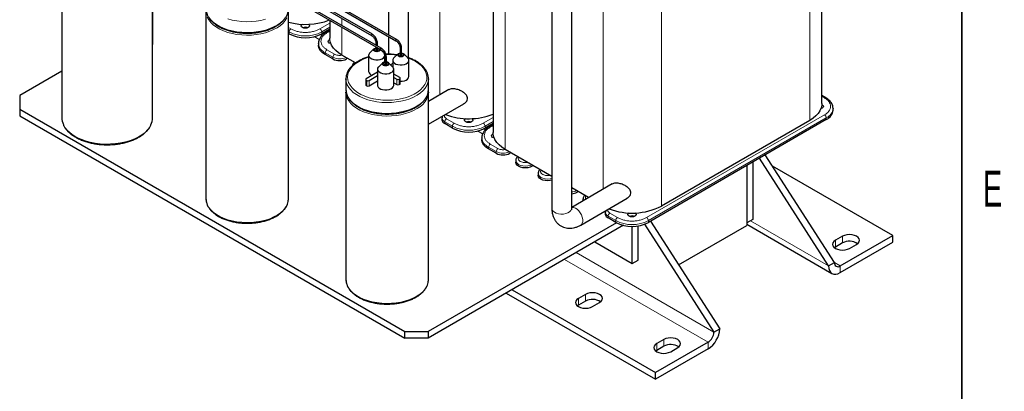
# Model space of a CAD drawing. Header units: millimetres. Extents: x 5 to 418, y 2 to 292.
# Tile 25 of 36: x 317 to 412, y 61 to 97. Entities that reach past the tile are written whole.
import ezdxf

# ---------------------------------------------------------------- set-up
doc = ezdxf.new("R2010")
doc.units = ezdxf.units.MM
doc.layers.add('SLD-0', color=7, linetype='Continuous')
doc.styles.add('SLDTEXTSTYLE0', font='TXT', dxfattribs={"width": 0.605})

msp = doc.modelspace()

# ---------------------------------------------------------------- linework, layer by layer
at = {"color": 7, "linetype": 'Continuous', "lineweight": 25}
for p, q in [((352.4131, 116.3585), (352.4131, 95.1643)), ((354.3331, 92.9463), (354.3331, 116.3585)), ((394.4255, 88.4974), (394.4255, 112.7009)), ((362.5536, 107.6165), (362.5536, 85.689)), ((368.2523, 107.2147), (368.2523, 78.3419)), ((370.1723, 78.3419), (370.1723, 107.2147)), ((320.7284, 105.2754), (320.7284, 87.1155)), ((329.5284, 87.1155), (329.5284, 105.2754)), ((338.1954, 102.3521), (350.7745, 95.0903)), ((350.8465, 95.2151), (338.2674, 102.4768)), ((340.5379, 101.8535), (353.117, 94.5917)), ((353.189, 94.7164), (340.6099, 101.9782)), ((339.0592, 100.9998), (351.6383, 93.738)), ((351.7103, 93.8628), (339.1312, 101.1245)), ((329.5597, 94.6032), (329.5597, 97.6084)), ((334.7049, 97.4379), (334.7049, 79.278)), ((342.7049, 79.278), (342.7049, 97.4379)), ((346.7144, 96.5806), (346.7144, 94.8327)), ((346.7144, 95.7238), (345.9343, 95.2735)), ((346.7144, 95.5829), (346.3235, 95.3573)), ((346.6806, 95.7043), (346.7144, 95.6848)), ((342.7665, 95.2735), (342.7049, 95.3091)), ((345.9667, 95.09), (345.7852, 95.1948)), ((346.1149, 95.3777), (346.2421, 95.3043)), ((352.4131, 94.9981), (352.4131, 93.2817)), ((345.6177, 94.333), (345.6177, 94.1632)), ((345.6183, 94.3016), (345.6177, 94.333)), ((346.7937, 94.3751), (346.7084, 94.3461)), ((350.9883, 93.8089), (350.5899, 93.4236)), ((351.1481, 93.5926), (351.1911, 93.5959)), ((351.1911, 94.3689), (351.1911, 94.1625)), ((351.1911, 93.9962), (351.1911, 93.5821)), ((351.3351, 94.0794), (351.3351, 94.3689)), ((351.3351, 93.5821), (351.3351, 93.9131)), ((351.3351, 93.8942), (351.3828, 93.8856)), ((351.3351, 93.5959), (351.378, 93.5926)), ((351.9246, 93.4349), (351.5709, 93.777)), ((353.5336, 93.8702), (353.5336, 93.0841)), ((353.6776, 93.0836), (353.6776, 93.8702)), ((347.0148, 92.821), (346.2737, 93.2488)), ((349.2112, 92.4348), (347.8859, 93.1999)), ((348.4347, 92.8831), (348.3272, 92.821)), ((350.4791, 93.1917), (350.4791, 91.6239)), ((352.0471, 92.5411), (352.0471, 93.0827)), ((352.0549, 93.0166), (352.0549, 92.2306)), ((352.1989, 92.23), (352.1989, 93.0166)), ((352.8231, 92.6934), (352.8231, 92.0499)), ((353.3323, 93.3107), (352.9339, 92.9254)), ((353.4921, 93.0944), (353.5336, 93.0976)), ((353.6776, 93.0978), (353.722, 93.0944)), ((354.2802, 92.9254), (353.8818, 93.3107)), ((354.3911, 91.1256), (354.3911, 92.6934)), ((351.3446, 91.8399), (351.3446, 90.2721)), ((351.8538, 92.4572), (351.4554, 92.0719)), ((352.0549, 92.2441), (352.0136, 92.2408)), ((352.2435, 92.2408), (352.1989, 92.2443)), ((352.8018, 92.0719), (352.4034, 92.4572)), ((352.8231, 92.3953), (352.6003, 92.2667)), ((352.8116, 92.0621), (352.8231, 92.0687)), ((352.9126, 90.2721), (352.9126, 91.8399)), ((320.7284, 91.6292), (316.6431, 89.2708)), ((348.2813, 90.9068), (348.2813, 89.8617)), ((350.198, 90.8416), (350.198, 90.319)), ((351.3446, 91.5418), (350.2449, 90.9069)), ((350.2449, 90.7763), (350.3014, 90.7437)), ((350.5277, 90.7437), (351.3446, 91.2152)), ((353.4975, 91.0212), (352.9126, 91.3589)), ((352.9126, 91.0324), (353.2147, 90.8579)), ((353.441, 90.8579), (353.4975, 90.8906)), ((353.5444, 90.4333), (353.5444, 90.9559)), ((356.2813, 90.9068), (356.2794, 90.8356)), ((356.2813, 89.8617), (356.2813, 90.9068)), ((350.2449, 90.2537), (350.3014, 90.2211)), ((350.5277, 90.2211), (351.3446, 90.6926)), ((352.9126, 90.5098), (353.2147, 90.3354)), ((353.441, 90.3354), (353.4975, 90.368)), ((356.2793, 89.7874), (356.2813, 89.8617)), ((358.2626, 89.849), (356.2813, 88.7052)), ((316.6431, 89.2708), (316.6431, 87.9646)), ((348.2813, 89.6004), (348.2813, 71.4405)), ((348.2859, 89.5902), (348.2891, 89.5348)), ((356.2813, 89.6004), (356.2794, 89.5291)), ((356.2813, 71.4405), (356.2813, 89.6004)), ((394.8164, 89.0546), (394.4255, 89.2803)), ((316.6431, 87.9646), (353.9784, 66.4114)), ((316.6431, 87.9646), (316.6431, 87.3113)), ((356.2813, 86.4883), (359.6991, 88.4613)), ((394.4315, 88.0434), (394.3563, 88.0698)), ((395.5215, 88.0618), (395.5222, 88.0303)), ((395.5222, 87.8605), (395.5222, 88.0303)), ((316.6431, 87.3113), (353.9784, 65.7582)), ((357.5928, 87.1062), (357.5928, 86.9363)), ((394.8661, 86.9461), (377.6127, 76.9859)), ((358.6057, 86.1297), (357.8646, 86.5575)), ((361.8059, 85.9462), (361.6243, 86.051)), ((362.5536, 86.58), (361.7735, 86.1297)), ((361.9541, 86.234), (362.0812, 86.1606)), ((362.5536, 86.4392), (362.1626, 86.2135)), ((362.5198, 86.5605), (362.5536, 86.541)), ((393.2539, 86.8646), (378.8855, 78.5699)), ((361.4569, 85.1892), (361.4569, 85.0194)), ((361.4575, 85.1578), (361.4569, 85.1892)), ((362.6329, 85.2313), (362.5476, 85.2023)), ((362.854, 83.6772), (362.1129, 84.105)), ((368.2523, 81.4427), (363.7251, 84.0561)), ((364.2739, 83.7393), (364.1664, 83.6772)), ((395.0811, 72.7651), (388.3704, 83.1962)), ((395.6468, 73.0917), (388.936, 83.5228)), ((364.7464, 82.9784), (364.7464, 82.8086)), ((366.4462, 82.4853), (366.3443, 82.4265)), ((387.1615, 82.4983), (387.1615, 76.9451)), ((387.1615, 82.4983), (387.1615, 76.6838)), ((387.7272, 82.8249), (387.7272, 77.2717)), ((401.3036, 75.7041), (389.631, 82.4425)), ((366.9186, 81.7244), (366.9186, 81.5546)), ((374.1018, 80.7052), (370.1723, 78.4368)), ((371.8157, 79.3855), (370.1723, 80.3343)), ((342.7028, 79.2038), (342.7049, 79.278)), ((370.7906, 79.9773), (370.6887, 79.9185)), ((371.0499, 76.7264), (375.5383, 79.3176)), ((371.2631, 79.2164), (371.2631, 79.0665)), ((373.432, 77.9624), (373.432, 77.7926)), ((374.4449, 76.9859), (373.7038, 77.4137)), ((374.5028, 76.9537), (356.2411, 66.4114)), ((375.1951, 76.7001), (356.2411, 65.7582)), ((376.0401, 76.5346), (376.0364, 76.6072)), ((376.0401, 73.0072), (376.0401, 76.5346)), ((376.6058, 73.3338), (376.6058, 76.6508)), ((377.2282, 76.8082), (383.9597, 66.3449)), ((377.8147, 77.1025), (384.5254, 66.6714)), ((380.5423, 72.8627), (387.1615, 76.6838)), ((387.7272, 77.2717), (387.1615, 76.9451)), ((387.1615, 76.7958), (395.4125, 72.0325)), ((396.4387, 75.6387), (395.7599, 75.2469)), ((396.2124, 72.765), (401.3036, 75.7041)), ((401.3036, 75.0508), (401.3036, 75.7041)), ((372.4191, 75.0975), (376.0401, 73.0072)), ((395.7599, 74.5936), (395.6632, 74.5284)), ((396.4387, 74.9855), (395.7599, 74.5936)), ((396.2124, 72.1117), (401.3036, 75.0508)), ((397.1175, 74.4631), (397.7964, 74.855)), ((376.0401, 73.0072), (376.6058, 73.3338)), ((395.0811, 72.7651), (395.6468, 73.0917)), ((356.2793, 71.3663), (356.2813, 71.4405)), ((363.8201, 70.1334), (378.3028, 61.7728)), ((364.3859, 70.4601), (378.3028, 62.426)), ((371.5146, 70.0023), (370.8358, 69.6104)), ((370.8358, 68.9571), (370.7391, 68.8919)), ((371.5146, 69.349), (370.8358, 68.9571)), ((372.1934, 68.8266), (372.8723, 69.2185)), ((353.9784, 66.4114), (356.2411, 66.4114)), ((353.9784, 65.7582), (353.9784, 66.4114)), ((356.2411, 66.4114), (356.2411, 65.7582)), ((383.9597, 66.3449), (384.5254, 66.6714)), ((356.2411, 65.7582), (353.9784, 65.7582)), ((383.394, 65.3651), (378.3028, 62.426)), ((379.0948, 65.6263), (378.416, 65.2344)), ((379.0948, 64.9731), (378.416, 64.5812)), ((383.394, 64.7118), (378.3028, 61.7728)), ((378.416, 64.5812), (378.3192, 64.5159)), ((379.7736, 64.4507), (380.4525, 64.8426)), ((378.3028, 61.7728), (378.3028, 62.426))]:
    msp.add_line(p, q, dxfattribs=at)
at = {"color": 7, "linetype": 'Continuous', "lineweight": 18}
for p, q in [((393.2539, 86.8646), (393.2539, 112.717)), ((363.7251, 84.0561), (363.7251, 109.9242)), ((357.3895, 89.345), (357.3895, 105.3868)), ((373.2286, 80.2012), (373.2286, 104.4379)), ((378.8855, 78.5699), (378.8855, 104.4379)), ((347.8859, 96.0705), (347.8859, 96.7579)), ((342.9362, 95.7373), (342.7049, 95.8708)), ((346.7144, 96.2855), (345.7646, 95.7373)), ((345.9343, 95.4433), (346.7144, 95.8936)), ((346.4434, 95.3454), (346.7144, 95.5018)), ((347.8859, 93.1999), (347.8859, 95.9043)), ((342.7049, 95.4789), (342.7665, 95.4433)), ((342.7665, 95.4433), (342.7665, 95.2735)), ((345.2003, 94.9914), (345.6994, 94.7033)), ((345.9343, 95.2735), (345.9343, 95.4433)), ((347.1845, 93.2848), (346.4434, 93.7126)), ((346.2737, 93.4186), (347.0148, 92.9908)), ((346.2737, 93.2488), (346.2737, 93.4186)), ((347.0148, 92.9908), (347.0148, 92.821)), ((348.3272, 92.821), (348.3272, 92.9452)), ((350.2449, 90.7763), (350.2449, 90.2537)), ((350.3014, 90.7437), (350.3014, 90.2211)), ((350.5277, 90.7437), (350.5277, 90.2211)), ((353.2147, 90.8579), (353.2147, 90.3354)), ((353.441, 90.8579), (353.441, 90.3354)), ((353.4975, 90.8906), (353.4975, 90.368)), ((394.4255, 89.1991), (394.6964, 89.0427)), ((358.7754, 86.5935), (358.0343, 87.0213)), ((362.5536, 87.1418), (361.6038, 86.5935)), ((394.6964, 87.4099), (377.443, 77.4497)), ((377.6127, 77.1558), (394.8661, 87.116)), ((394.8661, 87.116), (394.8661, 86.9461)), ((357.8646, 86.7273), (358.6057, 86.2996)), ((357.8646, 86.5575), (357.8646, 86.7273)), ((358.6057, 86.2996), (358.6057, 86.1297)), ((361.7735, 86.2996), (362.5536, 86.7499)), ((361.7735, 86.1297), (361.7735, 86.2996)), ((362.2826, 86.2016), (362.5536, 86.358)), ((361.0395, 85.8477), (361.5385, 85.5596)), ((362.1129, 84.2749), (362.854, 83.8471)), ((362.1129, 84.105), (362.1129, 84.2749)), ((363.0237, 84.141), (362.2826, 84.5688)), ((362.854, 83.8471), (362.854, 83.6772)), ((364.1664, 83.6772), (364.1664, 83.8014)), ((366.3443, 82.4265), (366.3443, 82.5442)), ((370.2521, 80.2882), (370.1723, 80.2736)), ((370.6887, 79.9185), (370.6887, 80.0361)), ((373.7038, 77.5836), (374.4449, 77.1558)), ((373.7038, 77.4137), (373.7038, 77.5836)), ((374.6146, 77.4497), (373.8735, 77.8775)), ((374.4449, 77.1558), (374.4449, 76.9859)), ((375.9114, 76.609), (376.0401, 76.5346)), ((376.1702, 76.6098), (376.0401, 76.5346)), ((377.6127, 76.9859), (377.6127, 77.1558)), ((395.0811, 72.7651), (387.5009, 77.1411)), ((396.4387, 74.9855), (396.4387, 75.6387)), ((395.7599, 74.5936), (395.7599, 75.2469)), ((370.6086, 74.0523), (383.9597, 66.3449)), ((369.4771, 73.3991), (383.394, 65.3651)), ((396.2124, 72.765), (395.6468, 73.0915)), ((396.2124, 72.765), (396.2124, 72.1117)), ((371.5146, 69.349), (371.5146, 70.0023)), ((370.8358, 68.9571), (370.8358, 69.6104)), ((378.416, 64.5812), (378.416, 65.2344)), ((379.0948, 64.9731), (379.0948, 65.6263)), ((383.394, 64.7118), (383.394, 65.3651))]:
    msp.add_line(p, q, dxfattribs=at)
at = {"color": 7, "linetype": 'Continuous', "lineweight": 18, "flags": 128}
for points in [[(342.5474, 96.7963), (342.3889, 96.5384), (342.1788, 96.2932), (341.9199, 96.064), (341.6159, 95.8542), (341.271, 95.6665), (340.89, 95.5038), (340.4785, 95.3681), (340.042, 95.2616), (339.5867, 95.1855), (339.1191, 95.1411), (338.6456, 95.129), (338.173, 95.1492), (337.7078, 95.2016), (337.2567, 95.2854), (336.8258, 95.3994), (336.4214, 95.542), (336.049, 95.7112), (335.7139, 95.9047), (335.4207, 96.1196), (335.1737, 96.3531), (334.9762, 96.6018), (334.8311, 96.8623)], [(334.9762, 96.8631), (335.1737, 96.6144), (335.4207, 96.3809), (335.7139, 96.166), (336.049, 95.9725), (336.4214, 95.8033), (336.8258, 95.6607), (337.2567, 95.5467), (337.7078, 95.4629), (338.173, 95.4105), (338.6456, 95.3903), (339.1191, 95.4024), (339.5867, 95.4468), (340.042, 95.5229), (340.4785, 95.6294), (340.89, 95.765), (341.271, 95.9278), (341.6159, 96.1155), (341.9199, 96.3253), (342.1788, 96.5545), (342.3889, 96.7997)], [(340.4785, 96.6746), (340.042, 96.568), (339.5867, 96.492), (339.1191, 96.4476), (338.6456, 96.4354), (338.173, 96.4557), (337.7078, 96.5081), (337.2567, 96.5919), (336.8258, 96.7058)], [(350.7596, 95.1233), (350.7635, 95.148), (350.7745, 95.1735), (350.7911, 95.1958), (350.8105, 95.2115), (350.83, 95.2183), (350.8465, 95.2151), (350.8465, 95.215)], [(350.7745, 95.0904), (350.7635, 95.103), (350.7596, 95.1233)], [(353.1021, 94.6246), (353.106, 94.6494), (353.117, 94.6748), (353.1336, 94.6971), (353.153, 94.7128), (353.1725, 94.7196), (353.189, 94.7164), (353.1891, 94.7164)], [(353.117, 94.5917), (353.106, 94.6044), (353.1021, 94.6246)], [(351.1911, 94.3692), (351.1911, 94.3689), (351.1966, 94.353), (351.2122, 94.3395)], [(351.2122, 94.3395), (351.2355, 94.3305), (351.2631, 94.3273), (351.2906, 94.3305), (351.314, 94.3395), (351.3296, 94.353), (351.3351, 94.3689), (351.3351, 94.3689)], [(351.6234, 93.771), (351.6273, 93.7957), (351.6383, 93.8212), (351.6549, 93.8435), (351.6743, 93.8592), (351.6938, 93.866), (351.7103, 93.8628), (351.7104, 93.8627)], [(351.6383, 93.7381), (351.6273, 93.7508), (351.6234, 93.771)], [(353.5336, 93.8706), (353.5336, 93.8702), (353.5391, 93.8543), (353.5547, 93.8408)], [(353.5547, 93.8408), (353.578, 93.8318), (353.6056, 93.8286), (353.6331, 93.8318), (353.6565, 93.8408), (353.6721, 93.8543), (353.6776, 93.8702), (353.6776, 93.8702)], [(350.4791, 92.9949), (350.2098, 92.904), (349.8281, 92.7429), (349.4837, 92.556), (349.1817, 92.346), (348.9266, 92.1162), (348.7224, 91.87), (348.5722, 91.6112), (348.4781, 91.3437), (348.4418, 91.0716), (348.4636, 90.799), (348.5433, 90.5299), (348.6797, 90.2686), (348.8707, 90.0189), (349.1133, 89.7847), (349.404, 89.5694), (349.7383, 89.3764), (350.1112, 89.2086), (350.517, 89.0685), (350.9495, 88.9583), (351.4021, 88.8796), (351.8682, 88.8336), (352.3405, 88.821), (352.8118, 88.8419), (353.2752, 88.8962), (353.7235, 88.983), (354.1499, 89.1008), (354.548, 89.2481), (354.9117, 89.4224), (355.2356, 89.6213), (355.5146, 89.8416), (355.7447, 90.08), (355.9223, 90.333), (356.0446, 90.5966), (356.1099, 90.8669), (356.1172, 91.1399), (356.0664, 91.4112), (355.9581, 91.6769), (355.7941, 91.9329), (355.5769, 92.1753), (355.3097, 92.4005), (354.9966, 92.605), (354.9966, 92.605)], [(352.0549, 93.0169), (352.0549, 93.0166), (352.0604, 93.0007), (352.076, 92.9872)], [(352.076, 92.9872), (352.0993, 92.9782), (352.1269, 92.975), (352.1544, 92.9782), (352.1778, 92.9872), (352.1934, 93.0007), (352.1989, 93.0166), (352.1989, 93.0166)], [(354.9966, 92.605), (354.6424, 92.7857), (354.2724, 92.933)], [(356.2794, 90.8356), (356.2774, 90.8042), (356.2283, 90.5321), (356.1238, 90.2652), (355.9654, 90.0074), (355.7553, 89.7621), (355.4964, 89.533), (355.1923, 89.3231), (354.8474, 89.1355), (354.4665, 88.9727), (354.0549, 88.8371), (353.6184, 88.7305), (353.1631, 88.6545), (352.6955, 88.6101), (352.222, 88.5979), (351.7494, 88.6182), (351.2843, 88.6706), (350.8331, 88.7543), (350.4023, 88.8683), (349.9978, 89.0109), (349.6254, 89.1801), (349.2903, 89.3736), (348.9972, 89.5886), (348.7501, 89.8221), (348.5527, 90.0708), (348.4076, 90.3312), (348.3168, 90.5998), (348.2827, 90.846)], [(348.2813, 89.8617), (348.2818, 89.8274), (348.3168, 89.5546), (348.4076, 89.2861), (348.5527, 89.0256), (348.7501, 88.7769), (348.9972, 88.5434), (349.2903, 88.3284), (349.6254, 88.135), (349.9978, 87.9658), (350.4023, 87.8232), (350.8331, 87.7092), (351.2843, 87.6254), (351.7494, 87.573), (352.222, 87.5528), (352.6955, 87.5649), (353.1631, 87.6093), (353.6184, 87.6853), (354.0549, 87.7919), (354.4665, 87.9275), (354.8474, 88.0903), (355.1923, 88.2779), (355.4964, 88.4878), (355.7553, 88.717), (355.9654, 88.9622), (356.1238, 89.2201), (356.2283, 89.4869), (356.2774, 89.759), (356.2793, 89.7874)], [(356.2794, 89.5291), (356.2774, 89.4977), (356.2283, 89.2256), (356.1238, 88.9588), (355.9654, 88.7009), (355.7553, 88.4557), (355.4964, 88.2265), (355.1923, 88.0166), (354.8474, 87.829), (354.4665, 87.6662), (354.0549, 87.5306), (353.6184, 87.424), (353.1631, 87.348), (352.6955, 87.3036), (352.222, 87.2915), (351.7494, 87.3117), (351.2843, 87.3641), (350.8331, 87.4479), (350.4023, 87.5619), (349.9978, 87.7045), (349.6254, 87.8737), (349.2903, 88.0671), (348.9972, 88.2821), (348.7501, 88.5156), (348.5527, 88.7643), (348.4076, 89.0248), (348.3168, 89.2933), (348.2827, 89.5395)], [(320.8772, 86.4606), (320.8894, 86.4348), (321.0514, 86.1603), (321.2666, 85.8982), (321.5322, 85.652), (321.8446, 85.4249), (322.1998, 85.2198), (322.5933, 85.0395), (323.0197, 84.8862), (323.4737, 84.7619), (323.9492, 84.6684), (324.4401, 84.6067), (324.94, 84.5778), (325.4423, 84.5819), (325.9405, 84.6191), (326.4282, 84.6888), (326.8989, 84.7902), (327.3465, 84.9218), (327.7652, 85.0821), (328.1496, 85.2689), (328.4945, 85.4797), (328.7956, 85.7119), (329.0488, 85.9624), (329.251, 86.2279), (329.3714, 86.443)], [(366.2975, 82.5711), (366.1504, 82.5105), (365.9247, 82.4565), (365.6824, 82.4381), (365.4402, 82.4565), (365.2144, 82.5105), (365.0206, 82.5963), (364.8718, 82.7082), (364.7783, 82.8386), (364.7464, 82.9784), (364.7465, 82.9872)], [(368.2523, 81.2352), (368.0969, 81.2025), (367.8546, 81.1841), (367.6124, 81.2025), (367.3866, 81.2565), (367.1928, 81.3423), (367.044, 81.4542), (366.9505, 81.5846), (366.9186, 81.7244), (366.9188, 81.7332)], [(334.7049, 79.278), (334.7053, 79.2438), (334.7404, 78.971), (334.8311, 78.7024), (334.9762, 78.442), (335.1737, 78.1933), (335.4207, 77.9598), (335.7139, 77.7448), (336.049, 77.5513), (336.4214, 77.3821), (336.8258, 77.2395), (337.2567, 77.1255), (337.7078, 77.0417), (338.173, 76.9894), (338.6456, 76.9691), (339.1191, 76.9813), (339.5867, 77.0257), (340.042, 77.1017), (340.4785, 77.2083), (340.89, 77.3439), (341.271, 77.5067), (341.6159, 77.6943), (341.9199, 77.9042), (342.1788, 78.1333), (342.3889, 78.3786), (342.5474, 78.6364), (342.6518, 78.9033), (342.7009, 79.1754), (342.7028, 79.2038)], [(368.2523, 78.3419), (368.2754, 78.221), (368.3569, 78.0903), (368.4922, 77.9754), (368.6727, 77.8835), (368.8871, 77.8204), (369.1219, 77.7901), (369.3625, 77.7945), (369.5935, 77.8332), (369.8007, 77.904), (369.9708, 78.0022), (370.0933, 78.1218), (370.1605, 78.2552), (370.1723, 78.3419)], [(371.0501, 76.7266), (371.1191, 76.7801), (371.2011, 76.9049), (371.2434, 77.0708), (371.2434, 77.2673), (371.2011, 77.4821), (371.1191, 77.7016), (371.0026, 77.912), (370.859, 78.1003), (370.6971, 78.2544), (370.5273, 78.3648), (370.3602, 78.4245), (370.2062, 78.4297), (370.1723, 78.4227)], [(371.292, 79.0832), (371.2631, 79.2164), (371.2632, 79.2252)], [(348.2813, 71.4405), (348.2818, 71.4063), (348.3168, 71.1334), (348.4076, 70.8649), (348.5527, 70.6045), (348.7501, 70.3557), (348.9972, 70.1223), (349.2903, 69.9073), (349.6254, 69.7138), (349.9978, 69.5446), (350.4023, 69.402), (350.8331, 69.288), (351.2843, 69.2042), (351.7494, 69.1518), (352.222, 69.1316), (352.6955, 69.1438), (353.1631, 69.1882), (353.6184, 69.2642), (354.0549, 69.3707), (354.4665, 69.5064), (354.8474, 69.6691), (355.1923, 69.8568), (355.4964, 70.0667), (355.7553, 70.2958), (355.9654, 70.541), (356.1238, 70.7989), (356.2283, 71.0657), (356.2774, 71.3379), (356.2793, 71.3663)]]:
    msp.add_lwpolyline(points, dxfattribs=at)
at = {"color": 7, "linetype": 'Continuous', "lineweight": 25, "flags": 128}
for points in [[(344.0676, 95.8679), (343.9809, 95.9428), (343.9504, 96.0312), (343.9809, 96.1195), (344.0577, 96.1885)], [(344.6467, 96.1863), (344.72, 96.1195), (344.7504, 96.0312), (344.72, 95.9428), (344.6333, 95.8679), (344.5035, 95.8178), (344.3504, 95.8003), (344.1973, 95.8178), (344.0676, 95.8679)], [(346.6697, 94.3657), (346.583, 94.4406), (346.5526, 94.529), (346.583, 94.6173), (346.6697, 94.6923), (346.7194, 94.7166)], [(347.8859, 93.1999), (347.5656, 93.4086), (347.2912, 93.6381), (347.0668, 93.885), (346.8955, 94.1457), (346.7799, 94.4165), (346.7217, 94.6933), (346.7144, 94.8327)], [(346.2737, 93.2488), (346.0228, 93.4215), (345.8275, 93.6167), (345.694, 93.8285), (345.6262, 94.0505), (345.6177, 94.1632)], [(346.8176, 94.3116), (346.7995, 94.3156), (346.6697, 94.3657)], [(351.0368, 93.5836), (350.9674, 93.6435), (350.9431, 93.7142), (350.9674, 93.7849), (351.0368, 93.8449), (351.1406, 93.8849), (351.1911, 93.8942)], [(351.0934, 93.6163), (351.0414, 93.6612), (351.0231, 93.7142), (351.0414, 93.7673), (351.0934, 93.8122), (351.1712, 93.8422), (351.1911, 93.8464)], [(351.5598, 93.7834), (351.5831, 93.7142), (351.5587, 93.6435), (351.4894, 93.5836), (351.3855, 93.5436), (351.2631, 93.5295), (351.1406, 93.5436), (351.0368, 93.5836)], [(351.3351, 93.8464), (351.3549, 93.8422), (351.4328, 93.8122), (351.4848, 93.7673), (351.5031, 93.7142), (351.4848, 93.6612), (351.4328, 93.6163), (351.3549, 93.5862), (351.2631, 93.5757), (351.1712, 93.5862), (351.0934, 93.6163), (351.0934, 93.6163)], [(350.5899, 93.4236), (350.5551, 93.386), (350.4905, 93.2686), (350.4832, 93.1454), (350.5337, 93.0256), (350.6384, 92.9182), (350.7894, 92.831), (350.9755, 92.7706), (351.1829, 92.7414), (351.3963, 92.7456), (351.5998, 92.7829), (351.7783, 92.8505), (351.9187, 92.9434), (352.0104, 93.0547), (352.0466, 93.1762), (352.0471, 93.1917)], [(352.9339, 92.9254), (352.8991, 92.8878), (352.8345, 92.7703), (352.8272, 92.6471), (352.8777, 92.5274), (352.9824, 92.4199), (353.1333, 92.3328), (353.3195, 92.2724), (353.5269, 92.2432), (353.7403, 92.2474), (353.9438, 92.2847), (354.1223, 92.3523), (354.2626, 92.4452), (354.3543, 92.5565), (354.3906, 92.678), (354.3688, 92.8006), (354.2905, 92.9152), (354.2802, 92.9254)], [(353.3808, 93.0854), (353.3114, 93.1453), (353.2871, 93.216), (353.3114, 93.2867), (353.3808, 93.3466), (353.4846, 93.3867), (353.5336, 93.3958)], [(353.4374, 93.118), (353.3853, 93.163), (353.3671, 93.216), (353.3853, 93.269), (353.4374, 93.314), (353.5152, 93.344), (353.5336, 93.3479)], [(353.6776, 93.3962), (353.7295, 93.3867), (353.8333, 93.3466), (353.9027, 93.2867), (353.9271, 93.216), (353.9027, 93.1453), (353.8333, 93.0854), (353.7295, 93.0453), (353.6071, 93.0313), (353.4846, 93.0453), (353.3808, 93.0854), (353.3808, 93.0854)], [(353.6776, 93.3484), (353.6989, 93.344), (353.7768, 93.314), (353.8288, 93.269), (353.8471, 93.216), (353.8288, 93.163), (353.7768, 93.118), (353.6989, 93.088), (353.6071, 93.0774), (353.5152, 93.088), (353.4374, 93.118), (353.4374, 93.118)], [(351.4554, 92.0719), (351.4206, 92.0343), (351.356, 91.9168), (351.3487, 91.7936), (351.3992, 91.6739), (351.5039, 91.5664), (351.6549, 91.4793), (351.841, 91.4189), (352.0484, 91.3897), (352.2618, 91.3939), (352.4653, 91.4312), (352.6438, 91.4988), (352.7842, 91.5917), (352.8758, 91.703), (352.9121, 91.8244), (352.8903, 91.947), (352.812, 92.0617), (352.8018, 92.0719)], [(352.0549, 92.5422), (352.0061, 92.5331), (351.9023, 92.4931), (351.8329, 92.4332), (351.8086, 92.3625), (351.8329, 92.2918), (351.9023, 92.2319), (352.0061, 92.1918), (352.1286, 92.1777), (352.251, 92.1918), (352.3549, 92.2319), (352.4242, 92.2918), (352.4486, 92.3625), (352.4242, 92.4332), (352.3549, 92.4931), (352.3549, 92.4931)], [(352.0549, 92.4943), (352.0367, 92.4905), (351.9589, 92.4604), (351.9069, 92.4155), (351.8886, 92.3625), (351.9069, 92.3095), (351.9589, 92.2645), (352.0367, 92.2345), (352.1286, 92.2239), (352.2204, 92.2345), (352.2983, 92.2645), (352.3503, 92.3095), (352.3686, 92.3625), (352.3503, 92.4155), (352.2983, 92.4604), (352.2983, 92.4604)], [(352.3549, 92.4931), (352.251, 92.5331), (352.1989, 92.5427)], [(352.2983, 92.4604), (352.2204, 92.4905), (352.1989, 92.4949)], [(348.2827, 90.846), (348.2818, 90.8726), (348.2813, 90.9068)], [(353.5444, 90.6745), (353.7403, 90.6796), (353.9438, 90.7169), (354.1223, 90.7845), (354.2626, 90.8774), (354.3543, 90.9887), (354.3906, 91.1102), (354.3911, 91.1256)], [(351.3446, 90.2721), (351.3487, 90.2258), (351.3992, 90.1061), (351.5039, 89.9987), (351.6549, 89.9115), (351.841, 89.8511), (352.0484, 89.8219), (352.2618, 89.8261), (352.4653, 89.8634), (352.6438, 89.931), (352.7842, 90.0239), (352.8758, 90.1352), (352.9121, 90.2567), (352.9126, 90.2721)], [(348.2827, 89.5395), (348.2818, 89.5661), (348.2813, 89.6004)], [(394.4255, 88.4974), (394.4182, 88.358), (394.36, 88.0812), (394.2444, 87.8104), (394.0731, 87.5497), (393.8486, 87.3028), (393.5742, 87.0733), (393.2539, 86.8646)], [(394.4228, 88.413), (394.4701, 88.3896), (394.5568, 88.3147), (394.5873, 88.2263), (394.5568, 88.1379), (394.4701, 88.063), (394.3404, 88.013), (394.3361, 88.012)], [(359.9068, 86.7241), (359.82, 86.799), (359.7896, 86.8874), (359.82, 86.9758), (359.8969, 87.0448)], [(360.4859, 87.0425), (360.5592, 86.9758), (360.5896, 86.8874), (360.5592, 86.799), (360.4724, 86.7241), (360.3427, 86.6741), (360.1896, 86.6565), (360.0365, 86.6741), (359.9068, 86.7241)], [(362.1129, 84.105), (361.8619, 84.2777), (361.6667, 84.4729), (361.5332, 84.6847), (361.4654, 84.9067), (361.4569, 85.0194)], [(362.5089, 85.2219), (362.4222, 85.2968), (362.3918, 85.3852), (362.4222, 85.4736), (362.5089, 85.5485), (362.5586, 85.5728)], [(362.6568, 85.1678), (362.6387, 85.1719), (362.5089, 85.2219)], [(363.7251, 84.0561), (363.4048, 84.2649), (363.1304, 84.4943), (362.906, 84.7413), (362.7347, 85.002), (362.6191, 85.2727), (362.5609, 85.5495), (362.5536, 85.689)], [(366.3443, 82.4265), (366.1504, 82.3406), (365.9247, 82.2866), (365.6824, 82.2682), (365.4402, 82.2866), (365.2144, 82.3406), (365.0206, 82.4265), (364.8718, 82.5384), (364.7783, 82.6687), (364.7464, 82.8086)], [(368.2523, 81.0654), (368.0969, 81.0326), (367.8546, 81.0142), (367.6124, 81.0326), (367.3866, 81.0866), (367.1928, 81.1725), (367.044, 81.2844), (366.9505, 81.4147), (366.9186, 81.5546)], [(375.746, 77.5803), (375.6592, 77.6553), (375.6288, 77.7436), (375.6592, 77.832), (375.7361, 77.901)], [(376.3251, 77.8987), (376.3983, 77.832), (376.4288, 77.7436), (376.3983, 77.6553), (376.3116, 77.5803), (376.1819, 77.5303), (376.0288, 77.5127), (375.8757, 77.5303), (375.746, 77.5803)], [(397.7964, 74.855), (397.9489, 74.9698), (398.0448, 75.1034), (398.0775, 75.2469), (398.0448, 75.3903), (397.9489, 75.524), (397.7964, 75.6387), (397.5975, 75.7268), (397.366, 75.7822), (397.1175, 75.8011), (396.8691, 75.7822), (396.6375, 75.7268), (396.4387, 75.6387)], [(395.7599, 75.2469), (395.6073, 75.1321), (395.5114, 74.9984), (395.4787, 74.855), (395.5114, 74.7115), (395.6073, 74.5779), (395.7599, 74.4631), (395.9587, 74.375), (396.1903, 74.3197), (396.4387, 74.3008), (396.6872, 74.3197), (396.9187, 74.375), (397.1175, 74.4631)], [(395.0811, 72.7651), (395.1028, 72.5228), (395.1672, 72.3148), (395.2717, 72.1493), (395.4124, 72.0326), (395.5839, 71.9691), (395.7795, 71.9613), (395.9917, 72.0094), (396.2124, 72.1117)], [(372.8723, 69.2185), (373.0248, 69.3333), (373.1207, 69.4669), (373.1534, 69.6104), (373.1207, 69.7538), (373.0248, 69.8875), (372.8723, 70.0023), (372.6734, 70.0903), (372.4419, 70.1457), (372.1934, 70.1646), (371.945, 70.1457), (371.7134, 70.0903), (371.5146, 70.0023)], [(370.8358, 69.6104), (370.6832, 69.4956), (370.5873, 69.3619), (370.5546, 69.2185), (370.5873, 69.0751), (370.6832, 68.9414), (370.8358, 68.8266), (371.0346, 68.7386), (371.2662, 68.6832), (371.5146, 68.6643), (371.7631, 68.6832), (371.9946, 68.7386), (372.1934, 68.8266)], [(378.416, 65.2344), (378.2634, 65.1197), (378.1675, 64.986), (378.1348, 64.8426), (378.1675, 64.6991), (378.2634, 64.5655), (378.416, 64.4507), (378.6148, 64.3626), (378.8463, 64.3072), (379.0948, 64.2884), (379.3433, 64.3072), (379.5748, 64.3626), (379.7736, 64.4507)], [(380.4525, 64.8426), (380.605, 64.9573), (380.7009, 65.091), (380.7336, 65.2344), (380.7009, 65.3779), (380.605, 65.5115), (380.4525, 65.6263), (380.2536, 65.7144), (380.0221, 65.7697), (379.7736, 65.7886), (379.5252, 65.7697), (379.2936, 65.7144), (379.0948, 65.6263)]]:
    msp.add_lwpolyline(points, dxfattribs=at)
at = {"color": 7, "linetype": 'Continuous', "lineweight": 25}
for centre, radius, start, end in [((344.3692, 102.6599), 6.4841, 255.127301, 290.867718), ((344.3504, 95.2631), 0.634, 67.350509, 112.649491), ((344.3504, 98.3136), 3.428, 242.480539, 297.519461), ((347.671, 94.0874), 1.4264, 242.609672, 297.390328), ((350.2696, 90.8416), 0.0699, 110.783421, 249.216579), ((350.4146, 90.962), 0.2459, 242.609672, 297.390328), ((350.9535, 91.713), 0.4827, 190.641452, 255.419505), ((353.3278, 91.0763), 0.2459, 242.609672, 297.390328), ((353.4728, 90.9559), 0.0699, 290.783421, 69.216579), ((350.2781, 90.327), 0.0805, 185.694799, 245.625342), ((350.4146, 90.4394), 0.2459, 242.609672, 297.390328), ((353.3278, 90.5537), 0.2459, 242.609672, 297.390328), ((353.4643, 90.4413), 0.0805, 294.374658, 354.305201), ((394.4025, 87.9713), 1.1252, 294.333236, 354.346623), ((322.2727, 87.122), 1.5443, 180.239183, 205.357915), ((327.9669, 87.1255), 1.5616, 334.084115, 359.632776), ((358.0573, 86.9826), 0.4667, 185.694799, 245.625342), ((360.2162, 93.4408), 6.4103, 249.225984, 291.384837), ((360.1896, 89.1699), 3.428, 242.480539, 297.519461), ((360.1896, 86.1194), 0.634, 67.350509, 112.649491), ((363.5102, 84.9437), 1.4264, 242.609672, 297.390328), ((370.0703, 81.069), 1.3062, 274.479876, 298.259987), ((376.0357, 84.1452), 6.2614, 248.901477, 297.073503), ((373.8964, 77.8389), 0.4667, 185.694799, 245.625342), ((376.0288, 76.9756), 0.634, 67.350509, 112.649491), ((376.0288, 80.0261), 3.428, 242.480539, 297.519461), ((397.1112, 73.7324), 1.4221, 56.642426, 118.219191), ((395.9916, 73.0357), 0.3494, 170.785963, 309.203285), ((372.1871, 68.096), 1.4221, 56.642426, 118.219191), ((382.069, 66.7832), 2.4589, 302.605478, 357.394522), ((382.7315, 66.4007), 1.2294, 302.605478, 357.394522), ((379.7672, 63.72), 1.4221, 56.642426, 118.219191)]:
    msp.add_arc(centre, radius, start, end, dxfattribs=at)
at = {"color": 7, "linetype": 'Continuous', "lineweight": 18}
for centre, radius, start, end in [((343.1349, 95.4266), 0.3688, 122.605478, 177.394522), ((345.5659, 95.4266), 0.3688, 2.605478, 57.394522), ((344.3504, 98.4835), 3.428, 242.480539, 297.519461), ((346.3731, 95.2471), 0.1209, 54.402213, 114.080257), ((346.7183, 94.4334), 1.1079, 186.833002, 246.339957), ((346.6422, 93.4019), 0.3688, 122.605478, 177.394522), ((347.3832, 92.9741), 0.3688, 122.605478, 177.394522), ((347.673, 94.2679), 1.4367, 242.731426, 295.27442), ((352.2834, 86.7025), 6.5518, 81.900917, 91.056491), ((394.7667, 88.9445), 0.1208, 65.811722, 125.607218), ((394.4025, 88.1412), 1.1252, 294.333236, 354.346623), ((358.0576, 87.1529), 0.4673, 185.919814, 245.605703), ((358.2331, 86.7106), 0.3688, 122.605478, 177.394522), ((394.4977, 87.0992), 0.3688, 2.605478, 57.394522), ((358.9741, 86.2828), 0.3688, 122.605478, 177.394522), ((360.1896, 89.3397), 3.428, 242.480539, 297.519461), ((361.4051, 86.2828), 0.3688, 2.605478, 57.394522), ((362.2123, 86.1033), 0.1209, 54.402213, 114.080257), ((362.5575, 85.2896), 1.1079, 186.833002, 246.339957), ((362.4814, 84.2581), 0.3688, 122.605478, 177.394522), ((363.2224, 83.8303), 0.3688, 122.605478, 177.394522), ((363.5122, 85.1241), 1.4367, 242.731426, 295.27442), ((370.0653, 81.2691), 1.3368, 274.59067, 295.557164), ((373.8968, 78.0092), 0.4673, 185.919814, 245.605703), ((374.0723, 77.5668), 0.3688, 122.605478, 177.394522), ((374.8133, 77.139), 0.3688, 122.605478, 177.394522), ((377.2443, 77.139), 0.3688, 2.605478, 57.394522), ((376.0288, 80.1959), 3.428, 242.480539, 297.519461)]:
    msp.add_arc(centre, radius, start, end, dxfattribs=at)
at = {"color": 7, "linetype": 'Continuous', "lineweight": 25}
for points, knots in [([(334.7091, 97.6945), (334.7107, 97.6237), (334.7142, 97.4629), (334.7795, 97.2153), (334.893, 96.956), (335.0558, 96.7064), (335.2646, 96.4693), (335.5176, 96.2476), (335.8116, 96.0443), (336.1427, 95.8622), (336.5061, 95.7037), (336.8971, 95.5706), (337.3106, 95.4645), (337.7414, 95.3864), (338.1841, 95.3374), (338.6332, 95.3178), (339.0832, 95.3279), (339.5285, 95.3677), (339.9635, 95.4365), (340.383, 95.5338), (340.7817, 95.6584), (341.1546, 95.8091), (341.4972, 95.9843), (341.805, 96.1822), (342.0738, 96.4008), (342.2994, 96.6375), (342.479, 96.8893), (342.6073, 97.1524), (342.6834, 97.3971), (342.6933, 97.5539), (342.6974, 97.619)], [0, 0, 0, 0, 0.027714, 0.062923, 0.098268, 0.1339449, 0.1700048, 0.2063768, 0.242941, 0.2795909, 0.3162491, 0.3528818, 0.3894812, 0.4260497, 0.4625946, 0.4991257, 0.5356535, 0.5721878, 0.6087375, 0.645314, 0.6819283, 0.7185902, 0.7553057, 0.7920728, 0.828871, 0.8656292, 0.9022417, 0.9385681, 0.9744901, 1, 1, 1, 1]), ([(329.5284, 94.1968), (329.5325, 94.2222), (329.5503, 94.3318), (329.5608, 94.4689), (329.5577, 94.5781), (329.557, 94.6032)], [0, 0, 0, 0, 0.1881423, 0.8133596, 1, 1, 1, 1]), ([(346.3243, 95.3567), (346.3183, 95.3536), (346.2437, 95.3149), (346.119, 95.2254), (345.9552, 95.087), (345.8197, 94.9305), (345.7129, 94.7585), (345.6438, 94.5711), (345.6122, 94.4134), (345.6216, 94.3209), (345.6242, 94.2951)], [0, 0, 0, 0, 0.013038, 0.1620599, 0.3131139, 0.4658187, 0.6201602, 0.7768245, 0.9379495, 1, 1, 1, 1]), ([(350.7745, 95.0903), (350.7942, 95.078), (350.8518, 95.0418), (350.9479, 94.9525), (351.0496, 94.8187), (351.1289, 94.6671), (351.1813, 94.5094), (351.1878, 94.4158), (351.1911, 94.3689)], [0, 0, 0, 0, 0.0927165, 0.272498, 0.4537485, 0.6357318, 0.8174132, 1, 1, 1, 1]), ([(351.3351, 94.3689), (351.334, 94.3978), (351.3309, 94.4811), (351.2969, 94.629), (351.2247, 94.8035), (351.1232, 94.9665), (351.0024, 95.1035), (350.9062, 95.1796), (350.8543, 95.2104), (350.8465, 95.2151)], [0, 0, 0, 0, 0.0939793, 0.2710769, 0.4478622, 0.624436, 0.8014647, 0.9702735, 1, 1, 1, 1]), ([(353.117, 94.5917), (353.1367, 94.5794), (353.1943, 94.5432), (353.2904, 94.4538), (353.3921, 94.3201), (353.4714, 94.1684), (353.5238, 94.0107), (353.5303, 93.9171), (353.5336, 93.8702)], [0, 0, 0, 0, 0.0927165, 0.272498, 0.4537485, 0.6357318, 0.8174132, 1, 1, 1, 1]), ([(353.6776, 93.8702), (353.6765, 93.8991), (353.6734, 93.9825), (353.6394, 94.1304), (353.5672, 94.3049), (353.4657, 94.4678), (353.3449, 94.6048), (353.2487, 94.6809), (353.1968, 94.7118), (353.189, 94.7164)], [0, 0, 0, 0, 0.0939793, 0.2710769, 0.4478622, 0.624436, 0.8014647, 0.9702735, 1, 1, 1, 1]), ([(329.5284, 94.1433), (329.5374, 94.2258), (329.5479, 94.3219), (329.5545, 94.4261), (329.5547, 94.4397), (329.5547, 94.4409)], [0, 0, 0, 0, 0.84871695, 0.98678198, 1, 1, 1, 1]), ([(351.6383, 93.738), (351.658, 93.7257), (351.7156, 93.6895), (351.8117, 93.6002), (351.9134, 93.4664), (351.9927, 93.3148), (352.0451, 93.1571), (352.0516, 93.0635), (352.0549, 93.0166)], [0, 0, 0, 0, 0.09271649, 0.27249803, 0.45374854, 0.63573176, 0.81741318, 1, 1, 1, 1]), ([(352.1989, 93.0166), (352.1978, 93.0455), (352.1947, 93.1288), (352.1607, 93.2767), (352.0885, 93.4512), (351.987, 93.6142), (351.8662, 93.7512), (351.77, 93.8273), (351.7181, 93.8581), (351.7103, 93.8628)], [0, 0, 0, 0, 0.0939793, 0.2710769, 0.4478622, 0.624436, 0.8014647, 0.9702735, 1, 1, 1, 1]), ([(350.4791, 93.0272), (350.4121, 93.0081), (350.2098, 92.9504), (349.8982, 92.8254), (349.5488, 92.6557), (349.2346, 92.4614), (348.9584, 92.2465), (348.7245, 92.0129), (348.5367, 91.7636), (348.3971, 91.5023), (348.3116, 91.2333), (348.2752, 91.0111), (348.2858, 90.8808), (348.2891, 90.8412)], [0, 0, 0, 0, 0.0501234, 0.1513812, 0.2527855, 0.3543357, 0.4559903, 0.5575781, 0.6588258, 0.7593559, 0.8588129, 0.9571051, 1, 1, 1, 1]), ([(353.2321, 93.2138), (353.1159, 93.2295), (352.8537, 93.2649), (352.4911, 93.2858), (352.2479, 93.2809), (352.1544, 93.2789)], [0, 0, 0, 0, 0.3288548, 0.7421334, 1, 1, 1, 1]), ([(356.2742, 90.83), (356.277, 90.8544), (356.2901, 90.9684), (356.2626, 91.1732), (356.191, 91.4386), (356.0666, 91.6964), (355.8958, 91.9438), (355.6787, 92.1783), (355.4222, 92.3933), (355.2115, 92.5338), (355.037, 92.6364), (354.85, 92.7376), (354.5677, 92.8688), (354.3262, 92.9507), (354.2151, 92.9883)], [0, 0, 0, 0, 0.0272024, 0.1275047, 0.2276943, 0.3283979, 0.4301044, 0.5328842, 0.6364935, 0.7355044, 0.7517818, 0.8068683, 0.9111673, 1, 1, 1, 1]), ([(349.0879, 92.506), (349.0552, 92.4715), (348.9852, 92.3979), (348.9297, 92.2902), (348.9216, 92.2199), (348.919, 92.197)], [0, 0, 0, 0, 0.3726472, 0.7960194, 1, 1, 1, 1]), ([(348.2856, 89.8569), (348.2871, 89.7861), (348.2906, 89.6254), (348.356, 89.3778), (348.4695, 89.1184), (348.6323, 88.8689), (348.841, 88.6318), (349.0941, 88.4101), (349.3881, 88.2068), (349.7191, 88.0247), (350.0826, 87.8662), (350.4736, 87.7331), (350.8871, 87.627), (351.3178, 87.5489), (351.7605, 87.4999), (352.2097, 87.4803), (352.6596, 87.4904), (353.1049, 87.5301), (353.54, 87.599), (353.9594, 87.6963), (354.3581, 87.8209), (354.7311, 87.9716), (355.0737, 88.1468), (355.3814, 88.3447), (355.6502, 88.5633), (355.8759, 88.8), (356.0555, 89.0517), (356.1838, 89.3148), (356.2598, 89.5596), (356.2698, 89.7164), (356.2739, 89.7815)], [0, 0, 0, 0, 0.027714, 0.062923, 0.098268, 0.1339449, 0.1700048, 0.2063768, 0.242941, 0.2795909, 0.3162491, 0.3528818, 0.3894812, 0.4260497, 0.4625946, 0.4991257, 0.5356535, 0.5721878, 0.6087375, 0.645314, 0.6819283, 0.7185902, 0.7553057, 0.7920728, 0.828871, 0.8656292, 0.9022417, 0.9385681, 0.9744901, 1, 1, 1, 1]), ([(359.6967, 88.4648), (359.7778, 88.5188), (359.9272, 88.6181), (360.0556, 88.8351), (360.0806, 89.0534), (360.0023, 89.2753), (359.8163, 89.4975), (359.5147, 89.703), (359.1302, 89.8667), (358.7403, 89.9451), (358.4335, 89.937), (358.3116, 89.8626), (358.2694, 89.8368)], [0, 0, 0, 0, 0.1000216, 0.1842702, 0.2690319, 0.3431468, 0.4390474, 0.5619827, 0.6864432, 0.8182461, 0.9370374, 1, 1, 1, 1]), ([(356.2742, 89.5236), (356.2774, 89.5479), (356.2864, 89.6172), (356.2759, 89.6864), (356.269, 89.7314)], [0, 0, 0, 0, 0.351495, 1, 1, 1, 1]), ([(395.5157, 88.0682), (395.5141, 88.1131), (395.5102, 88.2263), (395.4504, 88.4032), (395.3474, 88.5927), (395.202, 88.7673), (395.0263, 88.9238), (394.8851, 89.0114), (394.816, 89.0543)], [0, 0, 0, 0, 0.11478985, 0.2894904, 0.46724639, 0.64732578, 0.82750186, 1, 1, 1, 1]), ([(357.6248, 87.2639), (357.617, 87.246), (357.595, 87.1956), (357.5964, 87.1402), (357.5973, 87.1044)], [0, 0, 0, 0, 0.3539199, 1, 1, 1, 1]), ([(320.8911, 86.4181), (320.9002, 86.3951), (320.9458, 86.2806), (321.0758, 86.0841), (321.2807, 85.832), (321.5344, 85.5953), (321.8291, 85.3759), (322.1624, 85.1769), (322.5298, 85.0004), (322.927, 84.8486), (323.3491, 84.7229), (323.7913, 84.6247), (324.2486, 84.5549), (324.7159, 84.5142), (325.1877, 84.5031), (325.6589, 84.5217), (326.1241, 84.5697), (326.578, 84.6467), (327.0155, 84.7518), (327.4318, 84.8842), (327.8221, 85.0424), (328.182, 85.2251), (328.5072, 85.4304), (328.794, 85.6562), (329.0372, 85.9007), (329.2306, 86.1483), (329.3181, 86.3196), (329.3586, 86.399)], [0, 0, 0, 0, 0.0101818, 0.0507169, 0.0916368, 0.1328856, 0.1743516, 0.2159265, 0.2575304, 0.2991155, 0.3406688, 0.3821891, 0.4236815, 0.4651541, 0.5066165, 0.5480787, 0.589549, 0.6310366, 0.6725522, 0.7141059, 0.7557067, 0.7973598, 0.8390632, 0.8808, 0.9225072, 0.9640919, 1, 1, 1, 1]), ([(362.1635, 86.2129), (362.1575, 86.2098), (362.0828, 86.1711), (361.9582, 86.0816), (361.7944, 85.9433), (361.6589, 85.7868), (361.5521, 85.6148), (361.483, 85.4274), (361.4514, 85.2697), (361.4608, 85.1771), (361.4634, 85.1514)], [0, 0, 0, 0, 0.013038, 0.1620599, 0.3131139, 0.4658187, 0.6201602, 0.7768245, 0.9379495, 1, 1, 1, 1]), ([(364.9271, 83.3623), (364.8941, 83.3278), (364.8237, 83.2542), (364.76, 83.122), (364.7509, 83.0264), (364.7464, 82.9784)], [0, 0, 0, 0, 0.30461908, 0.65070308, 1, 1, 1, 1]), ([(367.0993, 82.1083), (367.0664, 82.0738), (366.9959, 82.0002), (366.9322, 81.868), (366.9232, 81.7724), (366.9186, 81.7244)], [0, 0, 0, 0, 0.3046191, 0.6507031, 1, 1, 1, 1]), ([(375.5359, 79.3211), (375.617, 79.375), (375.7664, 79.4743), (375.8948, 79.6913), (375.9198, 79.9097), (375.8415, 80.1315), (375.6555, 80.3537), (375.3538, 80.5593), (374.9694, 80.7229), (374.5795, 80.8014), (374.2727, 80.7932), (374.1508, 80.7188), (374.1085, 80.693)], [0, 0, 0, 0, 0.1000216, 0.1842702, 0.2690319, 0.3431468, 0.4390474, 0.5619827, 0.6864432, 0.8182461, 0.9370374, 1, 1, 1, 1]), ([(334.7091, 79.2733), (334.7107, 79.2025), (334.7142, 79.0417), (334.7795, 78.7941), (334.893, 78.5348), (335.0558, 78.2853), (335.2646, 78.0482), (335.5176, 77.8264), (335.8116, 77.6231), (336.1427, 77.4411), (336.5061, 77.2825), (336.8971, 77.1494), (337.3106, 77.0433), (337.7414, 76.9653), (338.1841, 76.9162), (338.6332, 76.8967), (339.0832, 76.9068), (339.5285, 76.9465), (339.9635, 77.0154), (340.383, 77.1126), (340.7817, 77.2372), (341.1546, 77.3879), (341.4972, 77.5631), (341.805, 77.7611), (342.0738, 77.9796), (342.2994, 78.2163), (342.479, 78.4681), (342.6073, 78.7312), (342.6834, 78.976), (342.6933, 79.1328), (342.6974, 79.1979)], [0, 0, 0, 0, 0.027714, 0.062923, 0.098268, 0.1339449, 0.1700048, 0.2063768, 0.242941, 0.2795909, 0.3162491, 0.3528818, 0.3894812, 0.4260497, 0.4625946, 0.4991257, 0.5356535, 0.5721878, 0.6087375, 0.645314, 0.6819283, 0.7185902, 0.7553057, 0.7920728, 0.828871, 0.8656292, 0.9022417, 0.9385681, 0.9744901, 1, 1, 1, 1]), ([(371.4438, 79.6003), (371.4108, 79.5658), (371.3404, 79.4922), (371.2767, 79.36), (371.2676, 79.2644), (371.2631, 79.2164)], [0, 0, 0, 0, 0.3046191, 0.6507031, 1, 1, 1, 1]), ([(368.2523, 78.3419), (368.2538, 78.2735), (368.258, 78.0847), (368.3021, 77.8004), (368.3935, 77.4997), (368.5185, 77.2385), (368.6776, 77.0077), (368.8735, 76.8044), (369.104, 76.6365), (369.3635, 76.5118), (369.6362, 76.4356), (369.9171, 76.406), (370.2036, 76.4213), (370.4938, 76.4816), (370.7788, 76.5813), (370.961, 76.6788), (371.0499, 76.7264)], [0, 0, 0, 0, 0.04930929, 0.13632736, 0.21133546, 0.28338723, 0.35308632, 0.42124093, 0.49445693, 0.5657364, 0.63591814, 0.70601879, 0.77723686, 0.85067222, 0.92713948, 1, 1, 1, 1]), ([(370.1899, 78.1979), (370.19, 78.1976), (370.1938, 78.1913), (370.1819, 78.2171), (370.1736, 78.2749), (370.1726, 78.3264), (370.1723, 78.3419)], [0, 0, 0, 0, 0.0188309, 0.4397768, 0.8316091, 1, 1, 1, 1]), ([(373.464, 78.1201), (373.4562, 78.1022), (373.4342, 78.0518), (373.4356, 77.9965), (373.4365, 77.9607)], [0, 0, 0, 0, 0.3539199, 1, 1, 1, 1]), ([(348.2856, 71.4358), (348.2871, 71.365), (348.2906, 71.2042), (348.356, 70.9566), (348.4695, 70.6973), (348.6323, 70.4478), (348.841, 70.2107), (349.0941, 69.9889), (349.3881, 69.7856), (349.7191, 69.6035), (350.0826, 69.445), (350.4736, 69.3119), (350.8871, 69.2058), (351.3178, 69.1278), (351.7605, 69.0787), (352.2097, 69.0591), (352.6596, 69.0693), (353.1049, 69.109), (353.54, 69.1778), (353.9594, 69.2751), (354.3581, 69.3997), (354.7311, 69.5504), (355.0737, 69.7256), (355.3814, 69.9235), (355.6502, 70.1421), (355.8759, 70.3788), (356.0555, 70.6306), (356.1838, 70.8937), (356.2598, 71.1384), (356.2698, 71.2952), (356.2739, 71.3604)], [0, 0, 0, 0, 0.027714, 0.062923, 0.098268, 0.1339449, 0.1700048, 0.2063768, 0.242941, 0.2795909, 0.3162491, 0.3528818, 0.3894812, 0.4260497, 0.4625946, 0.4991257, 0.5356535, 0.5721878, 0.6087375, 0.645314, 0.6819283, 0.7185902, 0.7553057, 0.7920728, 0.828871, 0.8656292, 0.9022417, 0.9385681, 0.9744901, 1, 1, 1, 1])]:
    msp.add_open_spline(points, degree=3, knots=knots, dxfattribs=at)
at = {"color": 7, "linetype": 'Continuous', "lineweight": 18}
for points, knots in [([(345.7646, 95.7373), (345.6738, 95.6901), (345.4867, 95.593), (345.1444, 95.4863), (344.7605, 95.4153), (344.3504, 95.3909), (343.9404, 95.4153), (343.5564, 95.4863), (343.2142, 95.593), (343.027, 95.6901), (342.9362, 95.7373)], [0, 0, 0, 0, 0.116516, 0.2400113, 0.3686408, 0.5, 0.6313592, 0.7599887, 0.883484, 1, 1, 1, 1]), ([(346.4434, 93.7126), (346.3618, 93.765), (346.1936, 93.873), (346.0087, 94.0706), (345.8857, 94.2923), (345.8435, 94.529), (345.8857, 94.7657), (346.0087, 94.9873), (346.1936, 95.1849), (346.3618, 95.2929), (346.4434, 95.3454)], [0, 0, 0, 0, 0.116516, 0.2400113, 0.3686408, 0.5, 0.6313592, 0.7599887, 0.883484, 1, 1, 1, 1]), ([(347.8984, 93.1927), (347.8699, 93.1869), (347.7967, 93.1718), (347.6707, 93.166), (347.5303, 93.1741), (347.3563, 93.2047), (347.2522, 93.2532), (347.1845, 93.2848)], [0, 0, 0, 0, 0.1176795, 0.301563, 0.4854466, 0.665509, 1, 1, 1, 1]), ([(349.1611, 92.3958), (349.1614, 92.3974), (349.1644, 92.4155), (349.1768, 92.4326), (349.1882, 92.4481)], [0, 0, 0, 0, 0.0853922, 1, 1, 1, 1]), ([(394.6964, 89.0427), (394.7781, 88.9903), (394.9463, 88.8822), (395.1312, 88.6847), (395.2542, 88.463), (395.2963, 88.2263), (395.2542, 87.9896), (395.1312, 87.7679), (394.9463, 87.5704), (394.7781, 87.4623), (394.6964, 87.4099)], [0, 0, 0, 0, 0.116516, 0.2400113, 0.3686408, 0.5, 0.6313592, 0.7599887, 0.883484, 1, 1, 1, 1]), ([(358.0343, 87.0213), (357.9797, 87.0604), (357.8957, 87.1204), (357.8425, 87.221), (357.8294, 87.3018), (357.8347, 87.362), (357.8521, 87.3922), (357.8546, 87.3965)], [0, 0, 0, 0, 0.3664082, 0.5636522, 0.765082, 0.9665118, 1, 1, 1, 1]), ([(361.6038, 86.5935), (361.513, 86.5463), (361.3258, 86.4492), (360.9836, 86.3425), (360.5997, 86.2715), (360.1896, 86.2472), (359.7795, 86.2715), (359.3956, 86.3425), (359.0534, 86.4492), (358.8662, 86.5463), (358.7754, 86.5935)], [0, 0, 0, 0, 0.116516, 0.2400113, 0.3686408, 0.5, 0.6313592, 0.7599887, 0.883484, 1, 1, 1, 1]), ([(362.2826, 84.5688), (362.201, 84.6212), (362.0327, 84.7293), (361.8479, 84.9268), (361.7249, 85.1485), (361.6827, 85.3852), (361.7249, 85.6219), (361.8479, 85.8436), (362.0327, 86.0411), (362.201, 86.1492), (362.2826, 86.2016)], [0, 0, 0, 0, 0.116516, 0.2400113, 0.3686408, 0.5, 0.6313592, 0.7599887, 0.883484, 1, 1, 1, 1]), ([(363.7376, 84.0489), (363.709, 84.0431), (363.6359, 84.0281), (363.5099, 84.0222), (363.3695, 84.0304), (363.1955, 84.0609), (363.0914, 84.1094), (363.0237, 84.141)], [0, 0, 0, 0, 0.1176795, 0.301563, 0.4854466, 0.665509, 1, 1, 1, 1]), ([(365.9076, 82.7962), (365.8803, 82.7907), (365.8079, 82.7759), (365.6822, 82.7701), (365.5398, 82.7782), (365.3657, 82.8102), (365.1783, 82.8834), (365.0515, 82.9915), (364.9961, 83.0921), (364.9822, 83.1742), (364.9921, 83.2468), (365.0177, 83.2886), (365.0274, 83.3044)], [0, 0, 0, 0, 0.0559156, 0.1484668, 0.241018, 0.3316459, 0.5, 0.6683541, 0.758982, 0.8515332, 0.9440844, 1, 1, 1, 1]), ([(368.0798, 81.5422), (368.0525, 81.5367), (367.9801, 81.5218), (367.8544, 81.5161), (367.712, 81.5241), (367.5379, 81.5562), (367.3506, 81.6294), (367.2237, 81.7375), (367.1683, 81.838), (367.1544, 81.9202), (367.1643, 81.9928), (367.19, 82.0346), (367.1996, 82.0504)], [0, 0, 0, 0, 0.0559156, 0.1484668, 0.241018, 0.3316459, 0.5, 0.6683541, 0.758982, 0.8515332, 0.9440844, 1, 1, 1, 1]), ([(371.5706, 79.244), (371.5671, 79.2469), (371.5366, 79.272), (371.5157, 79.331), (371.4981, 79.412), (371.5089, 79.4848), (371.5345, 79.5266), (371.5441, 79.5424)], [0, 0, 0, 0, 0.03442143, 0.29828234, 0.56774275, 0.83720317, 1, 1, 1, 1]), ([(373.8735, 77.8775), (373.8189, 77.9166), (373.7349, 77.9767), (373.6817, 78.0772), (373.6686, 78.158), (373.6739, 78.2182), (373.6913, 78.2484), (373.6937, 78.2527)], [0, 0, 0, 0, 0.3664082, 0.5636522, 0.765082, 0.9665118, 1, 1, 1, 1]), ([(377.443, 77.4497), (377.3522, 77.4026), (377.165, 77.3055), (376.8228, 77.1987), (376.4388, 77.1277), (376.0288, 77.1034), (375.6187, 77.1277), (375.2348, 77.1987), (374.8926, 77.3055), (374.7054, 77.4026), (374.6146, 77.4497)], [0, 0, 0, 0, 0.11651603, 0.24001133, 0.36864081, 0.5, 0.63135919, 0.75998867, 0.88348397, 1, 1, 1, 1])]:
    msp.add_open_spline(points, degree=3, knots=knots, dxfattribs=at)
at = {"layer": 'SLD-0', "lineweight": 35}
msp.add_line((408, 12), (408, 282.5), dxfattribs=at)

# ---------------------------------------------------------------- texts
at = {"layer": 'SLD-0', "insert": (410.9816, 82.0011), "char_height": 3.5, "attachment_point": 2, "style": 'SLDTEXTSTYLE0'}
msp.add_mtext('E', dxfattribs=at)

doc.saveas('drawing.dxf')
